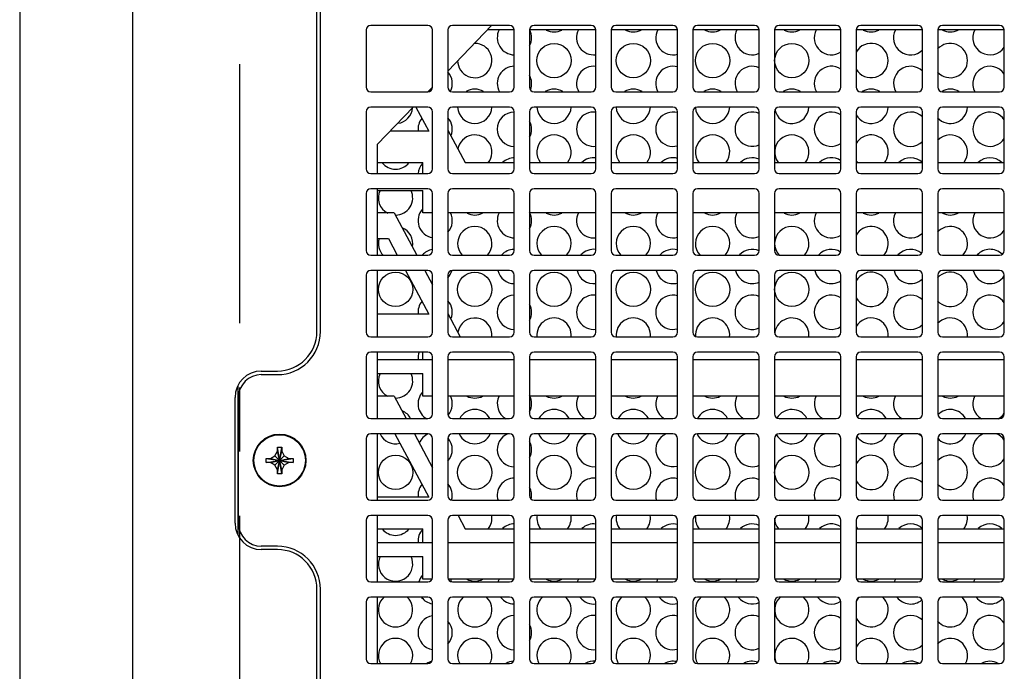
# Model space of a CAD drawing. Header units: inches. Extents: x 0 to 34, y 0 to 22.
# Tile 22 of 37: x 15.1 to 17.2, y 5.5 to 6.9. Entities that reach past the tile are written whole.
import ezdxf

# ---------------------------------------------------------------- set-up
doc = ezdxf.new("R2010")
doc.units = ezdxf.units.IN
doc.header["$LTSCALE"] = 1.87
doc.header["$MEASUREMENT"] = 0
doc.linetypes.add('CENTER', pattern=[0.6, 0.375, -0.075, 0.075, -0.075])
doc.layers.get('0').update_dxf_attribs({"linetype": 'CONTINUOUS'})
for name, color, linetype in [('02___PRT_ALL_AXES', 7, 'CONTINUOUS'), ('3_ALL_AXES', 7, 'CONTINUOUS'), ('DIMENSIONS', 7, 'CONTINUOUS')]:
    doc.layers.add(name, color=color, linetype=linetype)
doc.styles.get("Standard").update_dxf_attribs({"font": 'txt', "width": 0.8})
doc.dimstyles.new('DIMSTYLE_3', dxfattribs={"dimtxt": 0.125, "dimasz": 0.18, "dimexe": 0.18, "dimexo": 0.0625, "dimgap": 0.09, "dimtad": 0, "dimtih": 1, "dimtoh": 1, "dimdec": 3, "dimlfac": 2, "dimzin": 4, "dimdsep": 46, "dimtxsty": 'STANDARD', "dimblk": '_FILLED', "dimblk1": '_FILLED', "dimblk2": '_FILLED', "dimcen": 0.09, "dimadec": 0, "dimazin": 0, "dimtp": 0.001, "dimtm": 0.001, "dimtfac": 1, "dimtdec": 3, "dimtofl": 0, "dimtmove": 0, "dimatfit": 3, "dimldrblk": '_FILLED', "dimfxl": 1, "dimtolj": 1, "dimtzin": 4, "dimarcsym": 0})

# ---------------------------------------------------------------- blocks, each defined once
blk = doc.blocks.new('_FILLED')
at = {"color": 0, "linetype": 'BYBLOCK'}
blk.add_solid([(0, 0), (-1, 0.174), (-1, -0.174)], dxfattribs=at)
blk = doc.blocks.new('*D7')
at = {"layer": 'DIMENSIONS', "color": 2, "linetype": 'CONTINUOUS'}
for p, q in [((15.4831, 7.2438), (14.152, 7.2438)), ((14.277, 7.2438), (14.277, 5.1838)), ((14.277, 2.8738), (14.277, 4.7463)), ((15.4831, 2.8738), (14.152, 2.8738))]:
    blk.add_line(p, q, dxfattribs=at)
at = {"layer": 'DIMENSIONS', "color": 2, "linetype": 'CONTINUOUS', "xscale": 0.18, "yscale": 0.18, "zscale": 0.18}
for p, rotation in [((14.277, 7.2438), 90), ((14.277, 2.8738), 270)]:
    blk.add_blockref('_FILLED', p, dxfattribs=dict(at, rotation=rotation))
at = {"layer": 'DIMENSIONS', "color": 2, "linetype": 'CONTINUOUS', "insert": (14.277, 5.1213), "char_height": 0.125, "width": 0.5, "attachment_point": 2, "line_spacing_factor": 0.9}
blk.add_mtext('8.740\\P[222]', dxfattribs=at)

msp = doc.modelspace()

# ---------------------------------------------------------------- linework, layer by layer
at = {"color": 7, "linetype": 'CONTINUOUS'}
for p, q in [((15.31202, 2.52878), (15.31202, 7.58878)), ((15.06452, 7.54334), (15.06452, 2.57423)), ((15.72159, 6.22153), (15.72159, 7.06453)), ((15.95659, 6.89053), (15.83159, 6.89053)), ((16.13509, 6.89053), (16.01009, 6.89053)), ((16.31359, 6.89053), (16.18859, 6.89053)), ((16.49209, 6.89053), (16.36709, 6.89053)), ((16.67059, 6.89053), (16.54559, 6.89053)), ((16.84909, 6.89053), (16.72409, 6.89053)), ((17.02759, 6.89053), (16.90259, 6.89053)), ((17.20609, 6.89053), (17.08109, 6.89053)), ((15.82159, 6.88053), (15.82159, 6.75553)), ((15.96659, 6.75553), (15.96659, 6.88053)), ((16.00009, 6.88053), (16.00009, 6.75553)), ((16.14509, 6.88078), (16.08661, 6.88078)), ((16.14509, 6.75553), (16.14509, 6.88053)), ((16.32359, 6.88078), (16.17859, 6.88078)), ((16.17859, 6.88053), (16.17859, 6.75553)), ((16.32359, 6.75553), (16.32359, 6.88053)), ((16.50209, 6.88078), (16.35709, 6.88078)), ((16.35709, 6.88053), (16.35709, 6.75553)), ((16.50209, 6.75553), (16.50209, 6.88053)), ((16.68059, 6.88078), (16.53559, 6.88078)), ((16.53559, 6.88053), (16.53559, 6.75553)), ((16.68059, 6.75553), (16.68059, 6.88053)), ((16.85909, 6.88078), (16.71409, 6.88078)), ((16.71409, 6.88053), (16.71409, 6.75553)), ((16.85909, 6.75553), (16.85909, 6.88053)), ((17.03759, 6.88078), (16.89259, 6.88078)), ((16.89259, 6.88053), (16.89259, 6.75553)), ((17.03759, 6.75553), (17.03759, 6.88053)), ((17.21609, 6.88078), (17.07109, 6.88078)), ((17.07109, 6.88053), (17.07109, 6.75553)), ((17.21609, 6.75553), (17.21609, 6.88053)), ((15.83159, 6.74553), (15.95659, 6.74553)), ((16.01009, 6.74553), (16.13509, 6.74553)), ((16.18859, 6.74553), (16.31359, 6.74553)), ((16.36709, 6.74553), (16.49209, 6.74553)), ((16.54559, 6.74553), (16.67059, 6.74553)), ((16.72409, 6.74553), (16.84909, 6.74553)), ((16.90259, 6.74553), (17.02759, 6.74553)), ((17.08109, 6.74553), (17.20609, 6.74553)), ((15.82159, 6.70203), (15.82159, 6.57703)), ((15.95659, 6.71203), (15.83159, 6.71203)), ((15.93048, 6.71203), (15.9584, 6.65978)), ((15.96659, 6.57703), (15.96659, 6.70203)), ((16.00009, 6.70203), (16.00009, 6.57703)), ((16.13509, 6.71203), (16.01009, 6.71203)), ((16.14509, 6.57703), (16.14509, 6.70203)), ((16.17859, 6.70203), (16.17859, 6.57703)), ((16.31359, 6.71203), (16.18859, 6.71203)), ((16.32359, 6.57703), (16.32359, 6.70203)), ((16.35709, 6.70203), (16.35709, 6.57703)), ((16.49209, 6.71203), (16.36709, 6.71203)), ((16.50209, 6.57703), (16.50209, 6.70203)), ((16.53559, 6.70203), (16.53559, 6.57703)), ((16.67059, 6.71203), (16.54559, 6.71203)), ((16.68059, 6.57703), (16.68059, 6.70203)), ((16.71409, 6.70203), (16.71409, 6.57703)), ((16.84909, 6.71203), (16.72409, 6.71203)), ((16.85909, 6.57703), (16.85909, 6.70203)), ((16.89259, 6.70203), (16.89259, 6.57703)), ((17.02759, 6.71203), (16.90259, 6.71203)), ((17.03759, 6.57703), (17.03759, 6.70203)), ((17.07109, 6.70203), (17.07109, 6.57703)), ((17.20609, 6.71203), (17.08109, 6.71203)), ((17.21609, 6.57703), (17.21609, 6.70203)), ((15.9584, 6.65978), (15.87398, 6.65978)), ((16.00009, 6.66134), (16.0378, 6.59078)), ((15.84659, 6.59078), (15.9453, 6.59078)), ((15.9453, 6.56703), (15.9453, 6.59078)), ((16.0378, 6.59078), (16.14509, 6.59078)), ((16.17859, 6.59078), (16.32359, 6.59078)), ((16.35709, 6.59078), (16.50209, 6.59078)), ((16.53559, 6.59078), (16.68059, 6.59078)), ((16.71409, 6.59078), (16.85909, 6.59078)), ((16.89259, 6.59078), (17.03759, 6.59078)), ((17.07109, 6.59078), (17.21609, 6.59078)), ((15.83159, 6.56703), (15.95659, 6.56703)), ((16.01009, 6.56703), (16.13509, 6.56703)), ((16.18859, 6.56703), (16.31359, 6.56703)), ((16.36709, 6.56703), (16.49209, 6.56703)), ((16.54559, 6.56703), (16.67059, 6.56703)), ((16.72409, 6.56703), (16.84909, 6.56703)), ((16.90259, 6.56703), (17.02759, 6.56703)), ((17.08109, 6.56703), (17.20609, 6.56703)), ((15.82159, 6.52353), (15.82159, 6.39853)), ((15.95659, 6.53353), (15.83159, 6.53353)), ((15.84659, 6.52978), (15.9453, 6.52978)), ((15.9453, 6.48078), (15.9453, 6.52978)), ((15.96659, 6.39853), (15.96659, 6.52353)), ((16.00009, 6.52353), (16.00009, 6.39853)), ((16.13509, 6.53353), (16.01009, 6.53353)), ((16.14509, 6.39853), (16.14509, 6.52353)), ((16.17859, 6.52353), (16.17859, 6.39853)), ((16.31359, 6.53353), (16.18859, 6.53353)), ((16.32359, 6.39853), (16.32359, 6.52353)), ((16.35709, 6.52353), (16.35709, 6.39853)), ((16.49209, 6.53353), (16.36709, 6.53353)), ((16.50209, 6.39853), (16.50209, 6.52353)), ((16.53559, 6.52353), (16.53559, 6.39853)), ((16.67059, 6.53353), (16.54559, 6.53353)), ((16.68059, 6.39853), (16.68059, 6.52353)), ((16.71409, 6.52353), (16.71409, 6.39853)), ((16.84909, 6.53353), (16.72409, 6.53353)), ((16.85909, 6.39853), (16.85909, 6.52353)), ((16.89259, 6.52353), (16.89259, 6.39853)), ((17.02759, 6.53353), (16.90259, 6.53353)), ((17.03759, 6.39853), (17.03759, 6.52353)), ((17.07109, 6.52353), (17.07109, 6.39853)), ((17.20609, 6.53353), (17.08109, 6.53353)), ((17.21609, 6.39853), (17.21609, 6.52353)), ((15.8828, 6.48078), (15.84659, 6.48078)), ((15.8828, 6.48078), (15.93211, 6.38853)), ((15.96659, 6.48078), (15.9453, 6.48078)), ((16.14509, 6.48078), (16.00009, 6.48078)), ((16.32359, 6.48078), (16.17859, 6.48078)), ((16.50209, 6.48078), (16.35709, 6.48078)), ((16.68059, 6.48078), (16.53559, 6.48078)), ((16.85909, 6.48078), (16.71409, 6.48078)), ((17.03759, 6.48078), (16.89259, 6.48078)), ((17.21609, 6.48078), (17.07109, 6.48078)), ((15.84659, 6.42478), (15.87021, 6.42478)), ((15.87021, 6.42478), (15.88959, 6.38853)), ((15.83159, 6.38853), (15.95659, 6.38853)), ((16.01009, 6.38853), (16.13509, 6.38853)), ((16.18859, 6.38853), (16.31359, 6.38853)), ((16.36709, 6.38853), (16.49209, 6.38853)), ((16.54559, 6.38853), (16.67059, 6.38853)), ((16.72409, 6.38853), (16.84909, 6.38853)), ((16.90259, 6.38853), (17.02759, 6.38853)), ((17.08109, 6.38853), (17.20609, 6.38853)), ((15.95659, 6.35503), (15.83159, 6.35503)), ((15.90749, 6.35503), (15.9584, 6.25978)), ((15.95001, 6.35503), (15.96659, 6.32402)), ((16.13509, 6.35503), (16.01009, 6.35503)), ((16.31359, 6.35503), (16.18859, 6.35503)), ((16.49209, 6.35503), (16.36709, 6.35503)), ((16.67059, 6.35503), (16.54559, 6.35503)), ((16.84909, 6.35503), (16.72409, 6.35503)), ((17.02759, 6.35503), (16.90259, 6.35503)), ((17.20609, 6.35503), (17.08109, 6.35503)), ((15.82159, 6.34503), (15.82159, 6.22003)), ((15.96659, 6.22003), (15.96659, 6.34503)), ((16.00009, 6.34503), (16.00009, 6.22003)), ((16.14509, 6.22003), (16.14509, 6.34503)), ((16.17859, 6.34503), (16.17859, 6.22003)), ((16.32359, 6.22003), (16.32359, 6.34503)), ((16.35709, 6.34503), (16.35709, 6.22003)), ((16.50209, 6.22003), (16.50209, 6.34503)), ((16.53559, 6.34503), (16.53559, 6.22003)), ((16.68059, 6.22003), (16.68059, 6.34503)), ((16.71409, 6.34503), (16.71409, 6.22003)), ((16.85909, 6.22003), (16.85909, 6.34503)), ((16.89259, 6.34503), (16.89259, 6.22003)), ((17.03759, 6.22003), (17.03759, 6.34503)), ((17.07109, 6.34503), (17.07109, 6.22003)), ((17.21609, 6.22003), (17.21609, 6.34503)), ((15.9584, 6.25978), (15.84659, 6.25978)), ((16.00009, 6.26134), (16.02751, 6.21003)), ((15.83159, 6.21003), (15.95659, 6.21003)), ((16.01009, 6.21003), (16.13509, 6.21003)), ((16.18859, 6.21003), (16.31359, 6.21003)), ((16.36709, 6.21003), (16.49209, 6.21003)), ((16.54559, 6.21003), (16.67059, 6.21003)), ((16.72409, 6.21003), (16.84909, 6.21003)), ((16.90259, 6.21003), (17.02759, 6.21003)), ((17.08109, 6.21003), (17.20609, 6.21003)), ((15.95659, 6.17653), (15.83159, 6.17653)), ((15.9453, 6.16078), (15.9453, 6.17653)), ((16.13509, 6.17653), (16.01009, 6.17653)), ((16.31359, 6.17653), (16.18859, 6.17653)), ((16.49209, 6.17653), (16.36709, 6.17653)), ((16.67059, 6.17653), (16.54559, 6.17653)), ((16.84909, 6.17653), (16.72409, 6.17653)), ((17.02759, 6.17653), (16.90259, 6.17653)), ((17.20609, 6.17653), (17.08109, 6.17653)), ((15.82159, 6.16653), (15.82159, 6.04153)), ((15.84659, 6.16078), (15.96659, 6.16078)), ((15.96659, 6.04153), (15.96659, 6.16653)), ((16.00009, 6.16653), (16.00009, 6.04153)), ((16.00009, 6.16078), (16.14509, 6.16078)), ((16.14509, 6.04153), (16.14509, 6.16653)), ((16.17859, 6.16653), (16.17859, 6.04153)), ((16.17859, 6.16078), (16.32359, 6.16078)), ((16.32359, 6.04153), (16.32359, 6.16653)), ((16.35709, 6.16653), (16.35709, 6.04153)), ((16.35709, 6.16078), (16.50209, 6.16078)), ((16.50209, 6.04153), (16.50209, 6.16653)), ((16.53559, 6.16653), (16.53559, 6.04153)), ((16.53559, 6.16078), (16.68059, 6.16078)), ((16.68059, 6.04153), (16.68059, 6.16653)), ((16.71409, 6.16653), (16.71409, 6.04153)), ((16.71409, 6.16078), (16.85909, 6.16078)), ((16.85909, 6.04153), (16.85909, 6.16653)), ((16.89259, 6.16653), (16.89259, 6.04153)), ((16.89259, 6.16078), (17.03759, 6.16078)), ((17.03759, 6.04153), (17.03759, 6.16653)), ((17.07109, 6.16653), (17.07109, 6.04153)), ((17.07109, 6.16078), (17.21609, 6.16078)), ((17.21609, 6.04153), (17.21609, 6.16653)), ((15.59259, 6.12753), (15.62759, 6.12753)), ((15.84659, 6.12978), (15.9453, 6.12978)), ((15.9453, 6.08078), (15.9453, 6.12978)), ((15.54259, 5.80253), (15.54259, 6.07753)), ((15.8828, 6.08078), (15.84659, 6.08078)), ((15.8828, 6.08078), (15.90912, 6.03153)), ((15.96659, 6.08078), (15.9453, 6.08078)), ((16.14509, 6.08078), (16.00009, 6.08078)), ((16.32359, 6.08078), (16.17859, 6.08078)), ((16.50209, 6.08078), (16.35709, 6.08078)), ((16.68059, 6.08078), (16.53559, 6.08078)), ((16.85909, 6.08078), (16.71409, 6.08078)), ((17.03759, 6.08078), (16.89259, 6.08078)), ((17.21609, 6.08078), (17.07109, 6.08078)), ((15.83159, 6.03153), (15.95659, 6.03153)), ((16.01009, 6.03153), (16.13509, 6.03153)), ((16.18859, 6.03153), (16.31359, 6.03153)), ((16.36709, 6.03153), (16.49209, 6.03153)), ((16.54559, 6.03153), (16.67059, 6.03153)), ((16.72409, 6.03153), (16.84909, 6.03153)), ((16.90259, 6.03153), (17.02759, 6.03153)), ((17.08109, 6.03153), (17.20609, 6.03153)), ((15.82159, 5.98803), (15.82159, 5.86303)), ((15.95659, 5.99803), (15.83159, 5.99803)), ((15.88451, 5.99803), (15.9584, 5.85978)), ((15.92703, 5.99803), (15.96659, 5.92402)), ((15.96659, 5.86303), (15.96659, 5.98803)), ((16.00009, 5.98803), (16.00009, 5.86303)), ((16.13509, 5.99803), (16.01009, 5.99803)), ((16.14509, 5.86303), (16.14509, 5.98803)), ((16.17859, 5.98803), (16.17859, 5.86303)), ((16.31359, 5.99803), (16.18859, 5.99803)), ((16.32359, 5.86303), (16.32359, 5.98803)), ((16.35709, 5.98803), (16.35709, 5.86303)), ((16.49209, 5.99803), (16.36709, 5.99803)), ((16.50209, 5.86303), (16.50209, 5.98803)), ((16.53559, 5.98803), (16.53559, 5.86303)), ((16.67059, 5.99803), (16.54559, 5.99803)), ((16.68059, 5.86303), (16.68059, 5.98803)), ((16.71409, 5.98803), (16.71409, 5.86303)), ((16.84909, 5.99803), (16.72409, 5.99803)), ((16.85909, 5.86303), (16.85909, 5.98803)), ((16.89259, 5.98803), (16.89259, 5.86303)), ((17.02759, 5.99803), (16.90259, 5.99803)), ((17.03759, 5.86303), (17.03759, 5.98803)), ((17.07109, 5.98803), (17.07109, 5.86303)), ((17.20609, 5.99803), (17.08109, 5.99803)), ((17.21609, 5.86303), (17.21609, 5.98803)), ((15.62809, 5.91078), (15.63709, 5.96928)), ((15.62809, 5.96028), (15.62809, 5.96928)), ((15.63709, 5.91078), (15.62809, 5.96928)), ((15.62809, 5.96928), (15.63709, 5.96928)), ((15.63709, 5.96928), (15.63709, 5.96028)), ((15.60334, 5.93553), (15.60334, 5.94453)), ((15.60334, 5.94453), (15.66184, 5.93553)), ((15.60334, 5.94453), (15.61234, 5.94453)), ((15.60334, 5.93553), (15.66184, 5.94453)), ((15.61234, 5.94453), (15.62232, 5.9503)), ((15.61234, 5.94453), (15.65284, 5.93553)), ((15.61234, 5.93553), (15.65284, 5.94453)), ((15.62232, 5.9503), (15.62809, 5.96028)), ((15.62232, 5.92977), (15.64285, 5.9503)), ((15.62232, 5.9503), (15.64285, 5.92977)), ((15.62809, 5.91978), (15.63709, 5.96028)), ((15.63709, 5.91978), (15.62809, 5.96028)), ((15.63709, 5.96028), (15.64285, 5.9503)), ((15.64285, 5.9503), (15.65284, 5.94453)), ((15.65284, 5.94453), (15.66184, 5.94453)), ((15.66184, 5.94453), (15.66184, 5.93553)), ((15.61234, 5.93553), (15.60334, 5.93553)), ((15.62232, 5.92977), (15.61234, 5.93553)), ((15.62809, 5.91978), (15.62232, 5.92977)), ((15.62809, 5.91078), (15.62809, 5.91978)), ((15.64285, 5.92977), (15.63709, 5.91978)), ((15.63709, 5.91978), (15.63709, 5.91078)), ((15.65284, 5.93553), (15.64285, 5.92977)), ((15.66184, 5.93553), (15.65284, 5.93553)), ((15.63709, 5.91078), (15.62809, 5.91078)), ((15.83159, 5.85303), (15.95659, 5.85303)), ((15.9584, 5.85978), (15.84659, 5.85978)), ((16.01009, 5.85303), (16.13509, 5.85303)), ((16.18859, 5.85303), (16.31359, 5.85303)), ((16.36709, 5.85303), (16.49209, 5.85303)), ((16.54559, 5.85303), (16.67059, 5.85303)), ((16.72409, 5.85303), (16.84909, 5.85303)), ((16.90259, 5.85303), (17.02759, 5.85303)), ((17.08109, 5.85303), (17.20609, 5.85303)), ((15.95659, 5.81953), (15.83159, 5.81953)), ((16.13509, 5.81953), (16.01009, 5.81953)), ((16.02243, 5.81953), (16.0378, 5.79078)), ((16.31359, 5.81953), (16.18859, 5.81953)), ((16.49209, 5.81953), (16.36709, 5.81953)), ((16.67059, 5.81953), (16.54559, 5.81953)), ((16.84909, 5.81953), (16.72409, 5.81953)), ((17.02759, 5.81953), (16.90259, 5.81953)), ((17.20609, 5.81953), (17.08109, 5.81953)), ((15.82159, 5.80953), (15.82159, 5.68453)), ((15.84659, 5.79078), (15.9453, 5.79078)), ((15.9453, 5.76078), (15.9453, 5.79078)), ((15.96659, 5.68453), (15.96659, 5.80953)), ((16.00009, 5.80953), (16.00009, 5.68453)), ((16.0378, 5.79078), (16.14509, 5.79078)), ((16.14509, 5.68453), (16.14509, 5.80953)), ((16.17859, 5.80953), (16.17859, 5.68453)), ((16.17859, 5.79078), (16.32359, 5.79078)), ((16.32359, 5.68453), (16.32359, 5.80953)), ((16.35709, 5.80953), (16.35709, 5.68453)), ((16.35709, 5.79078), (16.50209, 5.79078)), ((16.50209, 5.68453), (16.50209, 5.80953)), ((16.53559, 5.80953), (16.53559, 5.68453)), ((16.53559, 5.79078), (16.68059, 5.79078)), ((16.68059, 5.68453), (16.68059, 5.80953)), ((16.71409, 5.80953), (16.71409, 5.68453)), ((16.71409, 5.79078), (16.85909, 5.79078)), ((16.85909, 5.68453), (16.85909, 5.80953)), ((16.89259, 5.80953), (16.89259, 5.68453)), ((16.89259, 5.79078), (17.03759, 5.79078)), ((17.03759, 5.68453), (17.03759, 5.80953)), ((17.07109, 5.80953), (17.07109, 5.68453)), ((17.07109, 5.79078), (17.21609, 5.79078)), ((17.21609, 5.68453), (17.21609, 5.80953)), ((15.62759, 5.75253), (15.59259, 5.75253)), ((15.84659, 5.76078), (15.96659, 5.76078)), ((16.00009, 5.76078), (16.14509, 5.76078)), ((16.17859, 5.76078), (16.32359, 5.76078)), ((16.35709, 5.76078), (16.50209, 5.76078)), ((16.53559, 5.76078), (16.68059, 5.76078)), ((16.71409, 5.76078), (16.85909, 5.76078)), ((16.89259, 5.76078), (17.03759, 5.76078)), ((17.07109, 5.76078), (17.21609, 5.76078)), ((15.84659, 5.72978), (15.9453, 5.72978)), ((15.9453, 5.68078), (15.9453, 5.72978)), ((15.83159, 5.67453), (15.95659, 5.67453)), ((15.96584, 5.68078), (15.9453, 5.68078)), ((16.14434, 5.68078), (16.00083, 5.68078)), ((16.01009, 5.67453), (16.13509, 5.67453)), ((16.32284, 5.68078), (16.17933, 5.68078)), ((16.18859, 5.67453), (16.31359, 5.67453)), ((16.50134, 5.68078), (16.35783, 5.68078)), ((16.36709, 5.67453), (16.49209, 5.67453)), ((16.67984, 5.68078), (16.53633, 5.68078)), ((16.54559, 5.67453), (16.67059, 5.67453)), ((16.85834, 5.68078), (16.71483, 5.68078)), ((16.72409, 5.67453), (16.84909, 5.67453)), ((17.03684, 5.68078), (16.89333, 5.68078)), ((16.90259, 5.67453), (17.02759, 5.67453)), ((17.21534, 5.68078), (17.07183, 5.68078)), ((17.08109, 5.67453), (17.20609, 5.67453)), ((15.72159, 4.81553), (15.72159, 5.65853)), ((15.95659, 5.64103), (15.83159, 5.64103)), ((16.13509, 5.64103), (16.01009, 5.64103)), ((16.31359, 5.64103), (16.18859, 5.64103)), ((16.49209, 5.64103), (16.36709, 5.64103)), ((16.67059, 5.64103), (16.54559, 5.64103)), ((16.84909, 5.64103), (16.72409, 5.64103)), ((17.02759, 5.64103), (16.90259, 5.64103)), ((17.20609, 5.64103), (17.08109, 5.64103)), ((15.82159, 5.63103), (15.82159, 5.50603)), ((15.96659, 5.50603), (15.96659, 5.63103)), ((16.00009, 5.63103), (16.00009, 5.50603)), ((16.14509, 5.50603), (16.14509, 5.63103)), ((16.17859, 5.63103), (16.17859, 5.50603)), ((16.32359, 5.50603), (16.32359, 5.63103)), ((16.35709, 5.63103), (16.35709, 5.50603)), ((16.50209, 5.50603), (16.50209, 5.63103)), ((16.53559, 5.63103), (16.53559, 5.50603)), ((16.68059, 5.50603), (16.68059, 5.63103)), ((16.71409, 5.63103), (16.71409, 5.50603)), ((16.85909, 5.50603), (16.85909, 5.63103)), ((16.89259, 5.63103), (16.89259, 5.50603)), ((17.03759, 5.50603), (17.03759, 5.63103)), ((17.07109, 5.63103), (17.07109, 5.50603)), ((17.21609, 5.50603), (17.21609, 5.63103)), ((15.83159, 5.49603), (15.95659, 5.49603)), ((16.01009, 5.49603), (16.13509, 5.49603)), ((16.18859, 5.49603), (16.31359, 5.49603)), ((16.36709, 5.49603), (16.49209, 5.49603)), ((16.54559, 5.49603), (16.67059, 5.49603)), ((16.72409, 5.49603), (16.84909, 5.49603)), ((16.90259, 5.49603), (17.02759, 5.49603)), ((17.08109, 5.49603), (17.20609, 5.49603))]:
    msp.add_line(p, q, dxfattribs=at)
at = {"color": 3, "linetype": 'CONTINUOUS'}
for p, q in [((15.71409, 6.22178), (15.71409, 7.06478)), ((16.00009, 6.79086), (16.09599, 6.89053)), ((15.95653, 6.74559), (15.96634, 6.75578)), ((15.84659, 6.63132), (15.92425, 6.71203)), ((15.84659, 6.56703), (15.84659, 6.63132)), ((15.84659, 6.38853), (15.84659, 6.53353)), ((15.84659, 6.21003), (15.84659, 6.35503)), ((15.84659, 6.03153), (15.84659, 6.17653)), ((15.59259, 6.13528), (15.62759, 6.13528)), ((15.54174, 5.77749), (15.54174, 6.10308)), ((15.53509, 5.80278), (15.53509, 6.07778)), ((15.84659, 5.85303), (15.84659, 5.99803)), ((15.84659, 5.67453), (15.84659, 5.81953)), ((15.62759, 5.74528), (15.59259, 5.74528)), ((15.71409, 4.81578), (15.71409, 5.65878)), ((15.84659, 5.49603), (15.84659, 5.64103))]:
    msp.add_line(p, q, dxfattribs=at)
at = {"color": 7, "linetype": 'CONTINUOUS'}
for radius in [0.0575, 0.05625]:
    msp.add_circle((15.63259, 5.94003), radius, dxfattribs=at)
for centre, radius, start, end in [((15.83159, 6.88053), 0.01, 90, 180), ((15.95659, 6.88053), 0.01, 0, 90), ((16.01009, 6.88053), 0.01, 90, 180), ((16.13509, 6.88053), 0.01, 0, 90), ((16.18859, 6.88053), 0.01, 90, 180), ((16.31359, 6.88053), 0.01, 0, 90), ((16.36709, 6.88053), 0.01, 90, 180), ((16.49209, 6.88053), 0.01, 0, 90), ((16.54559, 6.88053), 0.01, 90, 180), ((16.67059, 6.88053), 0.01, 0, 90), ((16.72409, 6.88053), 0.01, 90, 180), ((16.84909, 6.88053), 0.01, 0, 90), ((16.90259, 6.88053), 0.01, 90, 180), ((17.02759, 6.88053), 0.01, 0, 90), ((17.08109, 6.88053), 0.01, 90, 180), ((17.20609, 6.88053), 0.01, 0, 90), ((15.83159, 6.75553), 0.01, 180, 270), ((15.95659, 6.75553), 0.01, 270, 360), ((16.01009, 6.75553), 0.01, 180, 270), ((16.13509, 6.75553), 0.01, 270, 360), ((16.18859, 6.75553), 0.01, 180, 270), ((16.31359, 6.75553), 0.01, 270, 360), ((16.36709, 6.75553), 0.01, 180, 270), ((16.49209, 6.75553), 0.01, 270, 360), ((16.54559, 6.75553), 0.01, 180, 270), ((16.67059, 6.75553), 0.01, 270, 360), ((16.72409, 6.75553), 0.01, 180, 270), ((16.84909, 6.75553), 0.01, 270, 360), ((16.90259, 6.75553), 0.01, 180, 270), ((17.02759, 6.75553), 0.01, 270, 360), ((17.08109, 6.75553), 0.01, 180, 270), ((17.20609, 6.75553), 0.01, 270, 360), ((15.83159, 6.70203), 0.01, 90, 180), ((15.95659, 6.70203), 0.01, 0, 90), ((16.01009, 6.70203), 0.01, 90, 180), ((16.13509, 6.70203), 0.01, 0, 90), ((16.18859, 6.70203), 0.01, 90, 180), ((16.31359, 6.70203), 0.01, 0, 90), ((16.36709, 6.70203), 0.01, 90, 180), ((16.49209, 6.70203), 0.01, 0, 90), ((16.54559, 6.70203), 0.01, 90, 180), ((16.67059, 6.70203), 0.01, 0, 90), ((16.72409, 6.70203), 0.01, 90, 180), ((16.84909, 6.70203), 0.01, 0, 90), ((16.90259, 6.70203), 0.01, 90, 180), ((17.02759, 6.70203), 0.01, 0, 90), ((17.08109, 6.70203), 0.01, 90, 180), ((17.20609, 6.70203), 0.01, 0, 90), ((15.83159, 6.57703), 0.01, 180, 270), ((15.95659, 6.57703), 0.01, 270, 360), ((16.01009, 6.57703), 0.01, 180, 270), ((16.13509, 6.57703), 0.01, 270, 360), ((16.18859, 6.57703), 0.01, 180, 270), ((16.31359, 6.57703), 0.01, 270, 360), ((16.36709, 6.57703), 0.01, 180, 270), ((16.49209, 6.57703), 0.01, 270, 360), ((16.54559, 6.57703), 0.01, 180, 270), ((16.67059, 6.57703), 0.01, 270, 360), ((16.72409, 6.57703), 0.01, 180, 270), ((16.84909, 6.57703), 0.01, 270, 360), ((16.90259, 6.57703), 0.01, 180, 270), ((17.02759, 6.57703), 0.01, 270, 360), ((17.08109, 6.57703), 0.01, 180, 270), ((17.20609, 6.57703), 0.01, 270, 360), ((15.83159, 6.52353), 0.01, 90, 180), ((15.95659, 6.52353), 0.01, 0, 90), ((16.01009, 6.52353), 0.01, 90, 180), ((16.13509, 6.52353), 0.01, 0, 90), ((16.18859, 6.52353), 0.01, 90, 180), ((16.31359, 6.52353), 0.01, 0, 90), ((16.36709, 6.52353), 0.01, 90, 180), ((16.49209, 6.52353), 0.01, 0, 90), ((16.54559, 6.52353), 0.01, 90, 180), ((16.67059, 6.52353), 0.01, 0, 90), ((16.72409, 6.52353), 0.01, 90, 180), ((16.84909, 6.52353), 0.01, 0, 90), ((16.90259, 6.52353), 0.01, 90, 180), ((17.02759, 6.52353), 0.01, 0, 90), ((17.08109, 6.52353), 0.01, 90, 180), ((17.20609, 6.52353), 0.01, 0, 90), ((15.83159, 6.39853), 0.01, 180, 270), ((15.95659, 6.39853), 0.01, 270, 360), ((16.01009, 6.39853), 0.01, 180, 270), ((16.13509, 6.39853), 0.01, 270, 360), ((16.18859, 6.39853), 0.01, 180, 270), ((16.31359, 6.39853), 0.01, 270, 360), ((16.36709, 6.39853), 0.01, 180, 270), ((16.49209, 6.39853), 0.01, 270, 360), ((16.54559, 6.39853), 0.01, 180, 270), ((16.67059, 6.39853), 0.01, 270, 360), ((16.72409, 6.39853), 0.01, 180, 270), ((16.84909, 6.39853), 0.01, 270, 360), ((16.90259, 6.39853), 0.01, 180, 270), ((17.02759, 6.39853), 0.01, 270, 360), ((17.08109, 6.39853), 0.01, 180, 270), ((17.20609, 6.39853), 0.01, 270, 360), ((15.83159, 6.34503), 0.01, 90, 180), ((15.95659, 6.34503), 0.01, 0, 90), ((16.01009, 6.34503), 0.01, 90, 180), ((16.13509, 6.34503), 0.01, 0, 90), ((16.18859, 6.34503), 0.01, 90, 180), ((16.31359, 6.34503), 0.01, 0, 90), ((16.36709, 6.34503), 0.01, 90, 180), ((16.49209, 6.34503), 0.01, 0, 90), ((16.54559, 6.34503), 0.01, 90, 180), ((16.67059, 6.34503), 0.01, 0, 90), ((16.72409, 6.34503), 0.01, 90, 180), ((16.84909, 6.34503), 0.01, 0, 90), ((16.90259, 6.34503), 0.01, 90, 180), ((17.02759, 6.34503), 0.01, 0, 90), ((17.08109, 6.34503), 0.01, 90, 180), ((17.20609, 6.34503), 0.01, 0, 90), ((15.62759, 6.22153), 0.094, 270, 360), ((15.83159, 6.22003), 0.01, 180, 270), ((15.95659, 6.22003), 0.01, 270, 360), ((16.01009, 6.22003), 0.01, 180, 270), ((16.13509, 6.22003), 0.01, 270, 360), ((16.18859, 6.22003), 0.01, 180, 270), ((16.31359, 6.22003), 0.01, 270, 360), ((16.36709, 6.22003), 0.01, 180, 270), ((16.49209, 6.22003), 0.01, 270, 360), ((16.54559, 6.22003), 0.01, 180, 270), ((16.67059, 6.22003), 0.01, 270, 360), ((16.72409, 6.22003), 0.01, 180, 270), ((16.84909, 6.22003), 0.01, 270, 360), ((16.90259, 6.22003), 0.01, 180, 270), ((17.02759, 6.22003), 0.01, 270, 360), ((17.08109, 6.22003), 0.01, 180, 270), ((17.20609, 6.22003), 0.01, 270, 360), ((15.83159, 6.16653), 0.01, 90, 180), ((15.95659, 6.16653), 0.01, 0, 90), ((16.01009, 6.16653), 0.01, 90, 180), ((16.13509, 6.16653), 0.01, 0, 90), ((16.18859, 6.16653), 0.01, 90, 180), ((16.31359, 6.16653), 0.01, 0, 90), ((16.36709, 6.16653), 0.01, 90, 180), ((16.49209, 6.16653), 0.01, 0, 90), ((16.54559, 6.16653), 0.01, 90, 180), ((16.67059, 6.16653), 0.01, 0, 90), ((16.72409, 6.16653), 0.01, 90, 180), ((16.84909, 6.16653), 0.01, 0, 90), ((16.90259, 6.16653), 0.01, 90, 180), ((17.02759, 6.16653), 0.01, 0, 90), ((17.08109, 6.16653), 0.01, 90, 180), ((17.20609, 6.16653), 0.01, 0, 90), ((15.59259, 6.07753), 0.05, 90, 180), ((15.83159, 6.04153), 0.01, 180, 270), ((15.95659, 6.04153), 0.01, 270, 360), ((16.01009, 6.04153), 0.01, 180, 270), ((16.13509, 6.04153), 0.01, 270, 360), ((16.18859, 6.04153), 0.01, 180, 270), ((16.31359, 6.04153), 0.01, 270, 360), ((16.36709, 6.04153), 0.01, 180, 270), ((16.49209, 6.04153), 0.01, 270, 360), ((16.54559, 6.04153), 0.01, 180, 270), ((16.67059, 6.04153), 0.01, 270, 360), ((16.72409, 6.04153), 0.01, 180, 270), ((16.84909, 6.04153), 0.01, 270, 360), ((16.90259, 6.04153), 0.01, 180, 270), ((17.02759, 6.04153), 0.01, 270, 360), ((17.08109, 6.04153), 0.01, 180, 270), ((17.20609, 6.04153), 0.01, 270, 360), ((15.83159, 5.98803), 0.01, 90, 180), ((15.95659, 5.98803), 0.01, 0, 90), ((16.01009, 5.98803), 0.01, 90, 180), ((16.13509, 5.98803), 0.01, 0, 90), ((16.18859, 5.98803), 0.01, 90, 180), ((16.31359, 5.98803), 0.01, 0, 90), ((16.36709, 5.98803), 0.01, 90, 180), ((16.49209, 5.98803), 0.01, 0, 90), ((16.54559, 5.98803), 0.01, 90, 180), ((16.67059, 5.98803), 0.01, 0, 90), ((16.72409, 5.98803), 0.01, 90, 180), ((16.84909, 5.98803), 0.01, 0, 90), ((16.90259, 5.98803), 0.01, 90, 180), ((17.02759, 5.98803), 0.01, 0, 90), ((17.08109, 5.98803), 0.01, 90, 180), ((17.20609, 5.98803), 0.01, 0, 90), ((15.83159, 5.86303), 0.01, 180, 270), ((15.95659, 5.86303), 0.01, 270, 360), ((16.01009, 5.86303), 0.01, 180, 270), ((16.13509, 5.86303), 0.01, 270, 360), ((16.18859, 5.86303), 0.01, 180, 270), ((16.31359, 5.86303), 0.01, 270, 360), ((16.36709, 5.86303), 0.01, 180, 270), ((16.49209, 5.86303), 0.01, 270, 360), ((16.54559, 5.86303), 0.01, 180, 270), ((16.67059, 5.86303), 0.01, 270, 360), ((16.72409, 5.86303), 0.01, 180, 270), ((16.84909, 5.86303), 0.01, 270, 360), ((16.90259, 5.86303), 0.01, 180, 270), ((17.02759, 5.86303), 0.01, 270, 360), ((17.08109, 5.86303), 0.01, 180, 270), ((17.20609, 5.86303), 0.01, 270, 360), ((15.83159, 5.80953), 0.01, 90, 180), ((15.95659, 5.80953), 0.01, 0, 90), ((16.01009, 5.80953), 0.01, 90, 180), ((16.13509, 5.80953), 0.01, 0, 90), ((16.18859, 5.80953), 0.01, 90, 180), ((16.31359, 5.80953), 0.01, 0, 90), ((16.36709, 5.80953), 0.01, 90, 180), ((16.49209, 5.80953), 0.01, 0, 90), ((16.54559, 5.80953), 0.01, 90, 180), ((16.67059, 5.80953), 0.01, 0, 90), ((16.72409, 5.80953), 0.01, 90, 180), ((16.84909, 5.80953), 0.01, 0, 90), ((16.90259, 5.80953), 0.01, 90, 180), ((17.02759, 5.80953), 0.01, 0, 90), ((17.08109, 5.80953), 0.01, 90, 180), ((17.20609, 5.80953), 0.01, 0, 90), ((15.59259, 5.80253), 0.05, 180, 270), ((15.62759, 5.65853), 0.094, 0, 90), ((15.83159, 5.68453), 0.01, 180, 270), ((15.95659, 5.68453), 0.01, 270, 360), ((16.01009, 5.68453), 0.01, 180, 270), ((16.13509, 5.68453), 0.01, 270, 360), ((16.18859, 5.68453), 0.01, 180, 270), ((16.31359, 5.68453), 0.01, 270, 360), ((16.36709, 5.68453), 0.01, 180, 270), ((16.49209, 5.68453), 0.01, 270, 360), ((16.54559, 5.68453), 0.01, 180, 270), ((16.67059, 5.68453), 0.01, 270, 360), ((16.72409, 5.68453), 0.01, 180, 270), ((16.84909, 5.68453), 0.01, 270, 360), ((16.90259, 5.68453), 0.01, 180, 270), ((17.02759, 5.68453), 0.01, 270, 360), ((17.08109, 5.68453), 0.01, 180, 270), ((17.20609, 5.68453), 0.01, 270, 360), ((15.83159, 5.63103), 0.01, 90, 180), ((15.95659, 5.63103), 0.01, 0, 90), ((16.01009, 5.63103), 0.01, 90, 180), ((16.13509, 5.63103), 0.01, 0, 90), ((16.18859, 5.63103), 0.01, 90, 180), ((16.31359, 5.63103), 0.01, 0, 90), ((16.36709, 5.63103), 0.01, 90, 180), ((16.49209, 5.63103), 0.01, 0, 90), ((16.54559, 5.63103), 0.01, 90, 180), ((16.67059, 5.63103), 0.01, 0, 90), ((16.72409, 5.63103), 0.01, 90, 180), ((16.84909, 5.63103), 0.01, 0, 90), ((16.90259, 5.63103), 0.01, 90, 180), ((17.02759, 5.63103), 0.01, 0, 90), ((17.08109, 5.63103), 0.01, 90, 180), ((17.20609, 5.63103), 0.01, 0, 90), ((15.83159, 5.50603), 0.01, 180, 270), ((15.95659, 5.50603), 0.01, 270, 360), ((16.01009, 5.50603), 0.01, 180, 270), ((16.13509, 5.50603), 0.01, 270, 360), ((16.18859, 5.50603), 0.01, 180, 270), ((16.31359, 5.50603), 0.01, 270, 360), ((16.36709, 5.50603), 0.01, 180, 270), ((16.49209, 5.50603), 0.01, 270, 360), ((16.54559, 5.50603), 0.01, 180, 270), ((16.67059, 5.50603), 0.01, 270, 360), ((16.72409, 5.50603), 0.01, 180, 270), ((16.84909, 5.50603), 0.01, 270, 360), ((16.90259, 5.50603), 0.01, 180, 270), ((17.02759, 5.50603), 0.01, 270, 360), ((17.08109, 5.50603), 0.01, 180, 270), ((17.20609, 5.50603), 0.01, 270, 360)]:
    msp.add_arc(centre, radius, start, end, dxfattribs=at)
at = {"color": 3, "linetype": 'CONTINUOUS'}
for centre, radius, start, end in [((15.62759, 6.22178), 0.0865, 270, 360), ((15.59259, 6.07778), 0.0575, 90, 180), ((15.59259, 5.80278), 0.0575, 180, 270), ((15.62759, 5.65878), 0.0865, 0, 90)]:
    msp.add_arc(centre, radius, start, end, dxfattribs=at)
at = {"layer": '02___PRT_ALL_AXES', "color": 7, "linetype": 'CONTINUOUS'}
for centre in [(16.23233, 6.81378), (16.40554, 6.81378), (16.57874, 6.81378), (16.75195, 6.81378), (15.88592, 6.31378), (16.05913, 6.31378), (16.23233, 6.31378), (16.40554, 6.31378), (16.57874, 6.31378), (16.75195, 6.31378), (15.88592, 5.91378), (16.05913, 5.91378), (16.23233, 5.91378), (16.40554, 5.91378), (16.57874, 5.91378), (16.75195, 5.91378)]:
    msp.add_circle(centre, 0.0375, dxfattribs=at)
for centre, start, end in [((16.14573, 6.86378), 152.82426, 270), ((16.14573, 6.86378), 331.69098, 26.94976), ((16.23233, 6.91378), 243.15381, 296.84619), ((16.31894, 6.86378), 152.82426, 277.40687), ((16.40554, 6.91378), 243.15381, 296.84619), ((16.49214, 6.86378), 152.82426, 285.59883), ((16.57874, 6.91378), 243.15381, 296.84619), ((16.66535, 6.86378), 152.82426, 294.24739), ((16.75195, 6.91378), 243.15381, 296.84619), ((16.83855, 6.86378), 152.82426, 303.70848), ((16.92515, 6.91378), 243.15381, 296.84619), ((17.01176, 6.86378), 152.82426, 314.09024), ((17.09836, 6.91378), 243.15381, 296.84619), ((17.18496, 6.86378), 152.82426, 326.81687), ((16.05913, 6.81378), 179.91853, 90), ((16.92515, 6.81378), 209.61033, 150.38967), ((17.09836, 6.81378), 222.46219, 137.53781), ((16.14573, 6.76378), 90, 209.19745), ((16.31894, 6.76378), 82.59313, 209.19745), ((16.49214, 6.76378), 74.40117, 209.19745), ((16.66535, 6.76378), 65.75261, 209.19745), ((16.83855, 6.76378), 56.29152, 209.19745), ((17.01176, 6.76378), 45.90976, 209.19745), ((17.18496, 6.76378), 33.18313, 209.19745), ((15.97253, 6.76378), 332.73016, 41.7535), ((16.14573, 6.76378), 338.85922, 28.30902), ((16.05913, 6.71378), 59.27839, 120.72161), ((16.23233, 6.71378), 59.27839, 120.72161), ((16.40554, 6.71378), 59.27839, 120.72161), ((16.57874, 6.71378), 59.27839, 120.72161), ((16.75195, 6.71378), 59.27839, 120.72161), ((16.92515, 6.71378), 59.27839, 120.72161), ((17.09836, 6.71378), 59.27839, 119.98786), ((15.88592, 6.71378), 277.52915, 355.04745), ((16.05913, 6.71378), 182.71302, 357.28698), ((16.14573, 6.66378), 90, 270), ((16.23233, 6.71378), 182.71302, 357.28698), ((16.31894, 6.66378), 83.01423, 277.40687), ((16.40554, 6.71378), 182.71302, 357.28698), ((16.49214, 6.66378), 74.40117, 285.59883), ((16.57874, 6.71378), 183.87443, 357.28698), ((16.66535, 6.66378), 65.75261, 294.24739), ((16.75195, 6.71378), 190, 357.28698), ((16.83855, 6.66378), 56.29152, 303.70848), ((16.92515, 6.71378), 210, 357.28698), ((17.01176, 6.66378), 45.90976, 314.09024), ((17.09836, 6.71378), 222.46219, 357.28698), ((17.18496, 6.66378), 33.18313, 326.81687), ((15.97253, 6.66378), 140.97144, 186.18173), ((15.97253, 6.66378), 336.8915, 41.7535), ((16.14573, 6.66378), 331.69098, 28.30902), ((16.05913, 6.61378), 321.495, 170.47838), ((16.23233, 6.61378), 321.495, 218.505), ((16.40554, 6.61378), 321.495, 218.505), ((16.57874, 6.61378), 321.495, 218.505), ((16.75195, 6.61378), 321.495, 218.505), ((16.92515, 6.61378), 321.495, 150.38967), ((17.09836, 6.61378), 321.495, 137.53781), ((15.88592, 6.61378), 218.505, 321.495), ((15.97253, 6.56378), 137.42791, 174.97072), ((16.14573, 6.56378), 90, 133.42324), ((16.31894, 6.56378), 82.59313, 133.42324), ((16.49214, 6.56378), 74.40117, 133.42324), ((16.66535, 6.56378), 65.75261, 133.42324), ((16.83855, 6.56378), 56.29152, 133.42324), ((16.92515, 6.61378), 209.61033, 218.505), ((17.01176, 6.56378), 45.90976, 133.42324), ((17.18496, 6.56378), 46.57676, 133.42324), ((15.88592, 6.51378), 154.45491, 243.15381), ((15.88592, 6.51378), 270, 25.54509), ((15.97253, 6.46378), 137.42791, 260.59017), ((15.97253, 6.46378), 318.2465, 27.17574), ((16.05913, 6.51378), 243.15381, 296.84619), ((16.14573, 6.46378), 152.82426, 270), ((16.14573, 6.46378), 331.69098, 28.30902), ((16.23233, 6.51378), 243.15381, 296.84619), ((16.31894, 6.46378), 152.82426, 277.40687), ((16.40554, 6.51378), 243.15381, 296.84619), ((16.49214, 6.46378), 152.82426, 285.59883), ((16.57874, 6.51378), 243.15381, 296.84619), ((16.66535, 6.46378), 152.82426, 294.24739), ((16.75195, 6.51378), 243.15381, 296.84619), ((16.83855, 6.46378), 152.82426, 303.70848), ((16.92515, 6.51378), 243.15381, 296.84619), ((17.01176, 6.46378), 152.82426, 314.09024), ((17.09836, 6.51378), 243.15381, 296.84619), ((17.18496, 6.46378), 152.82426, 326.81687), ((15.88592, 6.41378), 348.6386, 67.39556), ((16.05913, 6.41378), 316.94135, 223.05865), ((16.23233, 6.41378), 316.94135, 223.05865), ((16.40554, 6.41378), 316.94135, 223.05865), ((16.57874, 6.41378), 316.94135, 223.05865), ((16.75195, 6.41378), 316.94135, 223.05865), ((16.92515, 6.41378), 316.94135, 150.38967), ((17.09836, 6.41378), 316.94135, 137.53781), ((15.88592, 6.41378), 162.69069, 223.05865), ((15.97253, 6.36378), 99.86261, 137.95196), ((16.14573, 6.36378), 91.76201, 137.95196), ((16.31894, 6.36378), 82.07668, 137.95196), ((16.49214, 6.36378), 74.40117, 137.95196), ((16.66535, 6.36378), 66.03953, 137.95196), ((16.83855, 6.36378), 57.55494, 137.95196), ((17.01176, 6.36378), 50, 137.95196), ((17.18496, 6.36378), 45.17867, 137.95196), ((15.97253, 6.36378), 318.2465, 345.8742), ((16.14573, 6.36378), 193.61904, 270), ((16.14573, 6.36378), 333.74807, 337.56914), ((16.31894, 6.36378), 193.61904, 277.40687), ((16.49214, 6.36378), 193.61904, 285.59883), ((16.66535, 6.36378), 193.61904, 294.24739), ((16.83855, 6.36378), 193.61904, 303.70848), ((16.92515, 6.31378), 209.61033, 150), ((17.01176, 6.36378), 193.61904, 314.09024), ((17.09836, 6.31378), 222.46219, 137.53781), ((17.18496, 6.36378), 193.61904, 326.81687), ((15.97253, 6.36378), 257.56518, 260.59017), ((15.97253, 6.26378), 140.97144, 186.18173), ((15.97253, 6.26378), 336.8915, 41.7535), ((16.14573, 6.26378), 90, 270), ((16.31894, 6.26378), 82.59313, 277.40687), ((16.49214, 6.26378), 74.40117, 285.59883), ((16.66535, 6.26378), 65.75261, 294.24739), ((16.83855, 6.26378), 56.29152, 303.70848), ((17.01176, 6.26378), 45.90976, 314.09024), ((17.18496, 6.26378), 33.18313, 326.81687), ((16.14573, 6.26378), 331.69098, 28.30902), ((16.05913, 6.21378), 354.20191, 170.47838), ((16.23233, 6.21378), 354.20191, 185.79809), ((16.40554, 6.21378), 354.20191, 185.79809), ((16.57874, 6.21378), 354.20191, 184.64248), ((16.75195, 6.21378), 354.20191, 176.63416), ((16.92515, 6.21378), 354.20191, 150), ((17.09836, 6.21378), 354.20191, 137.53781), ((15.97253, 6.16378), 159.80337, 184.64418), ((15.88592, 6.11378), 154.45491, 243.15381), ((15.88592, 6.11378), 270, 25.54509), ((15.97253, 6.06378), 137.42791, 240.82975), ((15.97253, 6.06378), 319.13192, 27.17574), ((16.05913, 6.11378), 243.15381, 296.84619), ((16.14573, 6.06378), 152.82426, 240.82975), ((16.14573, 6.06378), 331.69098, 28.30902), ((16.23233, 6.11378), 243.15381, 296.84619), ((16.31894, 6.06378), 152.82426, 240.82975), ((16.40554, 6.11378), 243.15381, 296.84619), ((16.49214, 6.06378), 152.82426, 240.82975), ((16.57874, 6.11378), 243.15381, 296.84619), ((16.66535, 6.06378), 152.82426, 240.82975), ((16.75195, 6.11378), 243.15381, 296.84619), ((16.83855, 6.06378), 152.82426, 240.82975), ((16.92515, 6.11378), 243.15381, 296.84619), ((17.01176, 6.06378), 152.82426, 240.82975), ((17.09836, 6.11378), 243.15381, 296.84619), ((17.18496, 6.06378), 152.82426, 240.82975), ((15.88592, 6.01378), 28.39125, 67.39556), ((16.05913, 6.01378), 28.39125, 151.60875), ((16.23233, 6.01378), 28.39125, 151.60875), ((16.40554, 6.01378), 28.39125, 151.60875), ((16.57874, 6.01378), 28.39125, 151.60875), ((16.75195, 6.01378), 28.39125, 150), ((16.92515, 6.01378), 28.39125, 144.54477), ((17.09836, 6.01378), 28.39125, 136.13241), ((17.18496, 6.06378), 299.17025, 326.81687), ((15.88592, 6.01378), 205.13591, 284.65397), ((15.97253, 5.96378), 113.63275, 158.59867), ((15.97253, 5.96378), 318.2465, 41.61607), ((16.05913, 6.01378), 205.13591, 334.86409), ((16.14573, 5.96378), 112.9994, 270), ((16.23233, 6.01378), 205.13591, 334.86409), ((16.31894, 5.96378), 112.9994, 277.40687), ((16.40554, 6.01378), 205.13591, 334.86409), ((16.49214, 5.96378), 112.9994, 285.59883), ((16.57874, 6.01378), 205.26153, 334.86409), ((16.66535, 5.96378), 112.9994, 294.24739), ((16.75195, 6.01378), 207.78218, 334.86409), ((16.83855, 5.96378), 112.9994, 303.70848), ((16.92515, 6.01378), 213.67586, 334.86409), ((17.01176, 5.96378), 112.9994, 314.09024), ((17.01176, 5.96378), 50, 67.0006), ((17.09836, 6.01378), 222.77016, 334.86409), ((17.18496, 5.96378), 112.9994, 326.81687), ((17.18496, 5.96378), 33.18313, 67.0006), ((16.14573, 5.96378), 331.69098, 28.30902), ((16.92515, 5.91378), 209.61033, 150.38967), ((17.09836, 5.91378), 222.46219, 137.53781), ((15.97253, 5.96378), 257.56518, 260.59017), ((16.14573, 5.86378), 90, 196.89761), ((16.31894, 5.86378), 82.59313, 196.89761), ((16.49214, 5.86378), 74.40117, 196.89761), ((16.66535, 5.86378), 65.75261, 196.89761), ((16.83855, 5.86378), 56.29152, 196.89761), ((17.01176, 5.86378), 45.90976, 196.89761), ((17.18496, 5.86378), 33.18313, 196.89761), ((15.97253, 5.86378), 140.97144, 186.18173), ((15.97253, 5.86378), 343.7663, 41.7535), ((16.14573, 5.86378), 347.30991, 28.30902), ((16.05913, 5.81378), 321.495, 8.84982), ((16.23233, 5.81378), 170, 218.505), ((16.23233, 5.81378), 321.495, 8.84982), ((16.40554, 5.81378), 170, 218.505), ((16.40554, 5.81378), 321.495, 8.84982), ((16.57874, 5.81378), 172.29127, 218.505), ((16.57874, 5.81378), 321.495, 8.84982), ((16.75195, 5.81378), 180.2668, 218.505), ((16.75195, 5.81378), 321.495, 8.84982), ((16.92515, 5.81378), 321.495, 8.84982), ((17.09836, 5.81378), 321.495, 8.84982), ((15.88592, 5.81378), 218.505, 321.495), ((15.97253, 5.76378), 137.42791, 184.64418), ((16.14573, 5.76378), 90, 133.42324), ((16.31894, 5.76378), 82.59313, 133.42324), ((16.49214, 5.76378), 74.40117, 133.42324), ((16.66535, 5.76378), 65.75261, 133.42324), ((16.83855, 5.76378), 56.29152, 133.42324), ((16.92515, 5.81378), 209.61033, 218.505), ((17.01176, 5.76378), 45.90976, 133.42324), ((17.18496, 5.76378), 46.57676, 133.42324), ((15.88592, 5.71378), 154.45491, 25.54509), ((15.97253, 5.66378), 137.42791, 163.10239), ((15.97253, 5.66378), 17.6662, 27.17574), ((16.14573, 5.66378), 152.82426, 163.10239), ((16.31894, 5.66378), 152.82426, 163.10239), ((16.49214, 5.66378), 152.82426, 163.10239), ((16.66535, 5.66378), 152.82426, 163.10239), ((16.83855, 5.66378), 152.82426, 163.10239), ((17.01176, 5.66378), 152.82426, 163.10239), ((17.18496, 5.66378), 152.82426, 163.10239), ((16.05913, 5.71378), 243.15381, 296.84619), ((16.23233, 5.71378), 243.15381, 296.84619), ((16.40554, 5.71378), 243.15381, 296.84619), ((16.57874, 5.71378), 243.15381, 296.84619), ((16.75195, 5.71378), 243.15381, 296.84619), ((16.92515, 5.71378), 243.15381, 296.84619), ((17.09836, 5.71378), 243.15381, 296.84619), ((15.88592, 5.61378), 132.92407, 47.07593), ((15.97253, 5.66378), 217.99916, 259.60654), ((16.05913, 5.61378), 132.92407, 47.07593), ((16.14573, 5.66378), 217.99916, 267.68951), ((16.23233, 5.61378), 132.92407, 47.07593), ((16.31894, 5.66378), 217.99916, 278.45761), ((16.40554, 5.61378), 132.92407, 47.07593), ((16.49214, 5.66378), 217.99916, 285.59883), ((16.57874, 5.61378), 132.92407, 47.07593), ((16.66535, 5.66378), 217.99916, 294.24739), ((16.75195, 5.61378), 132.92407, 47.07593), ((16.83855, 5.66378), 217.99916, 303.08284), ((16.92515, 5.61378), 209.61033, 47.07593), ((16.92515, 5.61378), 134.25116, 150), ((17.01176, 5.66378), 217.99916, 310), ((17.09836, 5.61378), 222.46219, 47.07593), ((17.18496, 5.66378), 217.99916, 317.40436), ((15.97253, 5.56378), 99.40983, 260.59017), ((16.14573, 5.56378), 90, 270), ((16.31894, 5.56378), 82.59313, 277.40687), ((16.49214, 5.56378), 74.40117, 285.59883), ((16.66535, 5.56378), 65.75261, 294.24739), ((16.83855, 5.56378), 56.29152, 303.70848), ((17.01176, 5.56378), 45.90976, 314.09024), ((17.18496, 5.56378), 33.18313, 326.81687), ((15.97253, 5.56378), 318.2465, 41.7535), ((16.14573, 5.56378), 331.69098, 28.30902), ((15.88592, 5.51378), 331.60875, 208.39125), ((16.05913, 5.51378), 331.60875, 208.39125), ((16.23233, 5.51378), 331.60875, 208.39125), ((16.40554, 5.51378), 331.60875, 208.39125), ((16.57874, 5.51378), 331.60875, 208.22794), ((16.75195, 5.51378), 331.60875, 205.09585), ((16.92515, 5.51378), 331.60875, 150.38967), ((17.09836, 5.51378), 331.60875, 137.53781), ((15.97253, 5.46378), 103.05363, 119.17025), ((16.14573, 5.46378), 93.67511, 119.17025), ((16.31894, 5.46378), 84.08991, 119.17025), ((16.49214, 5.46378), 77.90914, 119.17025), ((16.66535, 5.46378), 70, 119.17025), ((16.83855, 5.46378), 65.16545, 119.17025), ((17.01176, 5.46378), 61.82484, 119.17025), ((17.18496, 5.46378), 60.82975, 119.17025)]:
    msp.add_arc(centre, 0.0375, start, end, dxfattribs=at)
at = {"layer": '3_ALL_AXES', "color": 7, "linetype": 'CENTER'}
msp.add_line((15.54559, 2.87378), (15.54559, 6.80609), dxfattribs=at)

# ---------------------------------------------------------------- dimensions: what is measured, and where the dimension line sits
at = {"layer": 'DIMENSIONS', "color": 2, "linetype": 'CONTINUOUS'}
dim = msp.add_linear_dim(base=(14.27702, 2.87378), p1=(15.48309, 7.24378), p2=(15.48309, 2.87378), angle=270, dimstyle='DIMSTYLE_3', dxfattribs=at)
dim.commit()
dim.dimension.update_dxf_attribs({"geometry": '*D7', "text_midpoint": (14.12702, 4.96503), "dimtype": 160})

doc.saveas('drawing.dxf')
